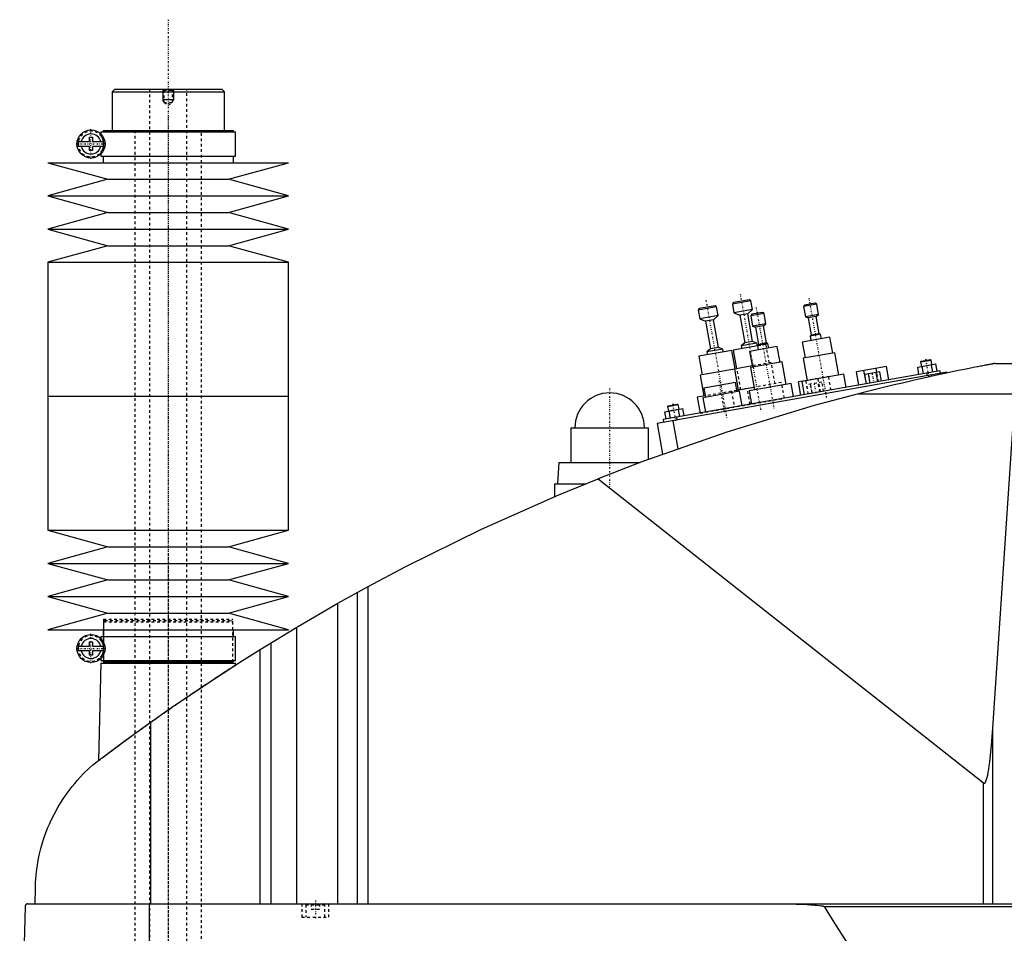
# Model space of a CAD drawing. Extents: x -706 to 186, y -1 to 900.
# Tile 3 of 5: x -706 to -338, y 559 to 900. Entities that reach past the tile are written whole.
import ezdxf

# ---------------------------------------------------------------- set-up
doc = ezdxf.new("R2010")
doc.units = 0
doc.linetypes.add('CENTER', pattern=[1.5, 0.45, -0.5, 0.05, -0.5])
doc.linetypes.add('DASHED', pattern=[2, 1, -1])
for name, color, linetype in [('AM_0', 7, 'CONTINUOUS'), ('AM_10', 7, 'CONTINUOUS'), ('AM_3', 7, 'DASHED'), ('AM_7', 7, 'CENTER')]:
    doc.layers.add(name, color=color, linetype=linetype)

msp = doc.modelspace()

# ---------------------------------------------------------------- linework, layer by layer
at = {"layer": 'AM_0', "color": 7, "linetype": 'CONTINUOUS'}
for p, q in [((-670, 874), (-671, 873)), ((-671, 873), (-671, 858.5)), ((-671, 873), (-629, 873)), ((-670, 874), (-630, 874)), ((-629, 873), (-630, 874)), ((-629, 858.5), (-629, 873)), ((-675.15, 858), (-675.15, 857.22)), ((-675.15, 858), (-624.85, 858)), ((-674.35, 858.5), (-674.35, 858)), ((-674.35, 858.5), (-625.65, 858.5)), ((-625.65, 858), (-625.65, 858.5)), ((-624.85, 849), (-624.85, 858)), ((-683.63, 854.4), (-679.45, 854.4)), ((-679.45, 854.4), (-679.45, 856)), ((-679.45, 856), (-678.25, 856)), ((-678.25, 856), (-678.25, 854.4)), ((-678.25, 854.4), (-674.07, 854.4)), ((-679.45, 852.6), (-683.63, 852.6)), ((-679.45, 851), (-679.45, 852.6)), ((-678.25, 851), (-679.45, 851)), ((-678.25, 852.6), (-678.25, 851)), ((-674.07, 852.6), (-678.25, 852.6)), ((-695, 846.5), (-672.5, 840.3)), ((-695, 846.5), (-605, 846.5)), ((-675.15, 849.78), (-675.15, 849)), ((-675.15, 849), (-624.85, 849)), ((-674.35, 849), (-674.35, 846.5)), ((-627.5, 840.3), (-605, 846.5)), ((-625.65, 846.5), (-625.65, 849)), ((-672.5, 840.3), (-695, 834.1)), ((-672.5, 840.3), (-627.5, 840.3)), ((-605, 834.1), (-627.5, 840.3)), ((-695, 834.1), (-672.5, 827.9)), ((-695, 834.1), (-605, 834.1)), ((-627.5, 827.9), (-605, 834.1)), ((-672.5, 827.9), (-695, 821.7)), ((-672.5, 827.9), (-627.5, 827.9)), ((-605, 821.7), (-627.5, 827.9)), ((-695, 821.7), (-672.5, 815.5)), ((-695, 821.7), (-605, 821.7)), ((-627.5, 815.5), (-605, 821.7)), ((-672.5, 815.5), (-695, 809.3)), ((-672.5, 815.5), (-627.5, 815.5)), ((-605, 809.3), (-627.5, 815.5)), ((-695, 809.3), (-695, 759.25)), ((-695, 809.3), (-605, 809.3)), ((-605, 759.25), (-605, 809.3)), ((-432.79, 795.27), (-438.69, 794.23)), ((-432.21, 794.87), (-432.79, 795.27)), ((-445.01, 792.61), (-451.9, 791.4)), ((-451.5, 791.97), (-451.9, 791.4)), ((-451.9, 791.4), (-451.33, 788.15)), ((-445.59, 793.02), (-451.5, 791.97)), ((-445.01, 792.61), (-445.59, 793.02)), ((-444.44, 789.36), (-445.01, 792.61)), ((-432.21, 794.87), (-439.1, 793.65)), ((-438.69, 794.23), (-439.1, 793.65)), ((-439.1, 793.65), (-438.53, 790.4)), ((-431.63, 791.62), (-438.53, 790.4)), ((-433.39, 790.09), (-431.63, 791.62)), ((-431.63, 791.62), (-432.21, 794.87)), ((-407.62, 793.62), (-412.54, 792.75)), ((-412.13, 793.33), (-412.54, 792.75)), ((-412.54, 792.75), (-411.86, 788.91)), ((-408.2, 794.03), (-412.13, 793.33)), ((-407.62, 793.62), (-408.2, 794.03)), ((-406.94, 789.78), (-407.62, 793.62)), ((-444.44, 789.36), (-451.33, 788.15)), ((-451.33, 788.15), (-449.15, 787.31)), ((-446.2, 787.83), (-449.15, 787.31)), ((-446.2, 787.83), (-444.44, 789.36)), ((-444.37, 777.49), (-446.2, 787.83)), ((-438.53, 790.4), (-436.35, 789.57)), ((-433.39, 790.09), (-436.35, 789.57)), ((-436.35, 789.57), (-434.53, 779.23)), ((-431.57, 779.75), (-433.39, 790.09)), ((-427.31, 790.15), (-432.24, 789.28)), ((-431.83, 789.86), (-432.24, 789.28)), ((-432.24, 789.28), (-431.56, 785.44)), ((-427.89, 790.55), (-431.83, 789.86)), ((-427.31, 790.15), (-427.89, 790.55)), ((-426.64, 786.31), (-427.31, 790.15)), ((-406.94, 789.78), (-411.86, 788.91)), ((-411.86, 788.91), (-410.77, 788.49)), ((-407.82, 789.01), (-410.77, 788.49)), ((-410.77, 788.49), (-409.65, 782.09)), ((-407.82, 789.01), (-406.94, 789.78)), ((-406.69, 782.61), (-407.82, 789.01)), ((-449.15, 787.31), (-447.33, 776.97)), ((-426.64, 786.31), (-431.56, 785.44)), ((-431.56, 785.44), (-430.47, 785.02)), ((-427.52, 785.54), (-430.47, 785.02)), ((-430.47, 785.02), (-429.34, 778.62)), ((-427.52, 785.54), (-426.64, 786.31)), ((-426.39, 779.14), (-427.52, 785.54)), ((-402.65, 781.29), (-412.99, 779.47)), ((-406.15, 782.4), (-410.09, 781.71)), ((-409.65, 782.09), (-410.09, 781.71)), ((-410.09, 781.71), (-409.79, 780.04)), ((-406.69, 782.61), (-409.65, 782.09)), ((-406.15, 782.4), (-406.69, 782.61)), ((-405.85, 780.73), (-406.15, 782.4)), ((-401.61, 775.39), (-402.65, 781.29)), ((-447.33, 776.97), (-448.65, 775.82)), ((-442.74, 776.87), (-448.65, 775.82)), ((-444.37, 777.49), (-447.33, 776.97)), ((-442.74, 776.87), (-444.37, 777.49)), ((-442.55, 775.78), (-442.74, 776.87)), ((-429.75, 778.04), (-438.86, 776.43)), ((-434.53, 779.23), (-435.85, 778.08)), ((-429.94, 779.12), (-435.85, 778.08)), ((-435.85, 778.08), (-435.66, 777)), ((-431.57, 779.75), (-434.53, 779.23)), ((-422.35, 777.82), (-432.69, 776)), ((-429.94, 779.12), (-431.57, 779.75)), ((-429.75, 778.04), (-429.94, 779.12)), ((-425.84, 778.93), (-429.78, 778.24)), ((-429.34, 778.62), (-429.78, 778.24)), ((-429.78, 778.24), (-429.49, 776.56)), ((-426.39, 779.14), (-429.34, 778.62)), ((-425.84, 778.93), (-426.39, 779.14)), ((-425.55, 777.26), (-425.84, 778.93)), ((-421.3, 771.91), (-422.35, 777.82)), ((-412.99, 779.47), (-411.95, 773.56)), ((-439.35, 776.35), (-451.66, 774.18)), ((-451.66, 774.18), (-450.44, 767.28)), ((-448.65, 775.82), (-448.46, 774.74)), ((-438.13, 769.45), (-439.35, 776.35)), ((-438.86, 776.43), (-437.64, 769.54)), ((-432.69, 776), (-431.65, 770.09)), ((-400.87, 775.52), (-412.69, 773.43)), ((-412.69, 773.43), (-411.21, 765.06)), ((-399.39, 767.15), (-400.87, 775.52)), ((-368.58, 772.37), (-365.14, 772.98)), ((-364.85, 772.78), (-365.14, 772.98)), ((-437.63, 769.54), (-451.18, 767.15)), ((-431.73, 770.58), (-438.38, 769.41)), ((-438.38, 769.41), (-436.99, 761.53)), ((-420.57, 772.04), (-432.38, 769.96)), ((-432.38, 769.96), (-430.91, 761.59)), ((-419.09, 763.67), (-420.57, 772.04)), ((-381.49, 770.4), (-392.71, 768.42)), ((-385.14, 768.14), (-385.42, 769.71)), ((-380.6, 765.38), (-381.49, 770.4)), ((-369.87, 770.12), (-363.05, 771.32)), ((-369.39, 767.36), (-369.87, 770.12)), ((-368.79, 772.08), (-364.85, 772.78)), ((-368.58, 772.37), (-368.79, 772.08)), ((-368.79, 772.08), (-368.48, 770.36)), ((-367.68, 767.66), (-368.17, 770.42)), ((-364.54, 771.06), (-364.85, 772.78)), ((-364.27, 768.26), (-364.75, 771.02)), ((-362.56, 768.56), (-363.05, 771.32)), ((-340.94, 771.5), (-213.33, 771.5)), ((-358.96, 768.18), (-467.29, 749.08)), ((-361.6, 768.73), (-465, 750.5)), ((-451.18, 767.15), (-449.79, 759.27)), ((-397.42, 767.49), (-413.18, 764.71)), ((-396.56, 762.57), (-397.42, 767.49)), ((-391.83, 763.4), (-392.71, 768.42)), ((-389.06, 763.89), (-389.95, 768.91)), ((-383.98, 768.34), (-389.67, 767.34)), ((-389.06, 763.89), (-389.67, 767.34)), ((-387.64, 764.14), (-388.24, 767.59)), ((-384.79, 764.64), (-385.4, 768.09)), ((-383.37, 764.89), (-383.98, 768.34)), ((-366.52, 767.86), (-366.35, 766.88)), ((-364.87, 767.14), (-364.78, 766.64)), ((-361.6, 768.73), (-361.42, 767.75)), ((-358.96, 768.18), (-358.91, 767.91)), ((-438, 764.4), (-449.82, 762.32)), ((-449.82, 762.32), (-449.21, 758.87)), ((-437.4, 760.95), (-438, 764.4)), ((-431.08, 762.57), (-437.49, 761.44)), ((-417.12, 764.02), (-432.88, 761.24)), ((-416.25, 759.1), (-417.12, 764.02)), ((-411.23, 765.16), (-414.38, 764.6)), ((-413.49, 759.58), (-414.38, 764.6)), ((-413.18, 764.71), (-412.31, 759.79)), ((-411.6, 764.99), (-411.61, 765.09)), ((-695, 759.25), (-695, 709.2)), ((-695, 759.25), (-605, 759.25)), ((-695, 759.25), (-605, 759.25)), ((-605, 709.2), (-605, 759.25)), ((-449.31, 759.36), (-452.25, 758.84)), ((-452.25, 758.84), (-451.21, 752.93)), ((-436.41, 761.13), (-450.2, 758.69)), ((-450.2, 758.69), (-449.24, 753.28)), ((-436.99, 761.53), (-437.48, 761.45)), ((-435.46, 755.71), (-436.41, 761.13)), ((-432.88, 761.24), (-432.01, 756.32)), ((-392.03, 760.16), (-333.43, 760.16)), ((-341.83, 635.23), (-333.43, 760.16)), ((-464.41, 753.44), (-457.59, 754.64)), ((-463.33, 755.41), (-459.39, 756.1)), ((-463.12, 755.7), (-463.33, 755.41)), ((-463.33, 755.41), (-463.02, 753.69)), ((-463.12, 755.7), (-459.68, 756.31)), ((-459.39, 756.1), (-459.68, 756.31)), ((-459.08, 754.38), (-459.39, 756.1)), ((-457.1, 751.89), (-457.59, 754.64)), ((-463.93, 750.69), (-464.41, 753.44)), ((-462.22, 750.99), (-462.71, 753.74)), ((-460.08, 751.37), (-459.9, 750.38)), ((-458.81, 751.59), (-459.3, 754.34)), ((-499.5, 747.5), (-499.5, 734.5)), ((-499.5, 747.5), (-470.5, 747.5)), ((-470.5, 735.67), (-470.5, 747.5)), ((-467.29, 749.08), (-465.26, 737.59)), ((-461.38, 750.12), (-459.53, 739.63)), ((-504, 734.5), (-504.5, 726.5)), ((-504, 734.5), (-473.65, 734.5)), ((-505.65, 726.5), (-505.65, 721.73)), ((-505.65, 726.5), (-494.16, 726.5)), ((-489.33, 728.44), (-345.22, 614.75)), ((-695, 709.2), (-672.5, 703)), ((-695, 709.2), (-605, 709.2)), ((-627.5, 703), (-605, 709.2)), ((-672.5, 703), (-695, 696.8)), ((-672.5, 703), (-627.5, 703)), ((-605, 696.8), (-627.5, 703)), ((-695, 696.8), (-672.5, 690.6)), ((-695, 696.8), (-605, 696.8)), ((-627.5, 690.6), (-605, 696.8)), ((-672.5, 690.6), (-695, 684.4)), ((-672.5, 690.6), (-627.5, 690.6)), ((-605, 684.4), (-627.5, 690.6)), ((-586.56, 681.89), (-575.22, 688.17)), ((-575.22, 569.6), (-575.22, 688.17)), ((-579.22, 569.6), (-579.22, 685.98)), ((-695, 684.4), (-672.5, 678.2)), ((-695, 684.4), (-605, 684.4)), ((-627.5, 678.2), (-605, 684.4)), ((-601.96, 672.97), (-586.56, 681.89)), ((-586.56, 569.6), (-586.56, 681.89)), ((-672.5, 678.2), (-695, 672)), ((-672.5, 678.2), (-627.5, 678.2)), ((-605, 672), (-627.5, 678.2)), ((-695, 672), (-605, 672)), ((-674.35, 672), (-674.35, 669.5)), ((-625.65, 669.5), (-625.65, 672)), ((-615.65, 664.64), (-601.96, 672.97)), ((-601.96, 569.6), (-601.96, 672.97)), ((-679.45, 665.9), (-679.45, 667.5)), ((-679.45, 667.5), (-678.25, 667.5)), ((-678.25, 667.5), (-678.25, 665.9)), ((-675.15, 669.5), (-675.15, 668.72)), ((-675.15, 669.5), (-624.85, 669.5)), ((-624.85, 660.5), (-624.85, 669.5)), ((-611.52, 569.6), (-611.52, 667.2)), ((-683.63, 665.9), (-679.45, 665.9)), ((-679.45, 664.1), (-683.63, 664.1)), ((-679.45, 662.5), (-679.45, 664.1)), ((-678.25, 662.5), (-679.45, 662.5)), ((-678.25, 665.9), (-674.07, 665.9)), ((-678.25, 664.1), (-678.25, 662.5)), ((-674.07, 664.1), (-678.25, 664.1)), ((-615.65, 569.6), (-615.65, 664.64)), ((-675.17, 659.5), (-676.04, 623.15)), ((-675.17, 659.5), (-624.83, 659.5)), ((-675.15, 661.28), (-675.15, 660.5)), ((-675.15, 660.5), (-624.85, 660.5)), ((-674.35, 660.5), (-674.35, 660)), ((-674.35, 660), (-625.65, 660)), ((-674.18, 660), (-674.18, 659.5)), ((-625.83, 659.5), (-625.83, 660)), ((-625.65, 660), (-625.65, 660.5)), ((-624.81, 658.86), (-624.83, 659.5)), ((-656.53, 569.6), (-656.53, 637.45)), ((-341.83, 569.6), (-341.83, 635.23)), ((-345.22, 569.6), (-345.22, 614.75)), ((-699.77, 569.6), (-699.63, 575.62)), ((-703.45, 568.63), (-705.5, 487.5)), ((-702.45, 569.6), (-132.05, 569.6)), ((-657.01, 487.5), (-657.01, 569.6)), ((-404.88, 568.63), (-188.61, 568.63))]:
    msp.add_line(p, q, dxfattribs=at)
for points in [[(-340.94, 771.5, 0), (-340.94, 771.5, 0), (-340.94, 771.5, 0), (-340.94, 771.5, 0), (-340.95, 771.5, 0), (-340.95, 771.5, 0), (-340.96, 771.49, 0), (-340.98, 771.49, 0), (-341, 771.49, 0), (-341.02, 771.48, 0), (-341.04, 771.48, 0), (-341.05, 771.48, 0), (-341.06, 771.48, 0), (-341.09, 771.47, 0), (-341.12, 771.47, 0), (-341.15, 771.46, 0), (-341.19, 771.45, 0), (-341.22, 771.45, 0), (-341.24, 771.44, 0), (-341.26, 771.44, 0), (-341.3, 771.43, 0), (-341.35, 771.42, 0), (-341.37, 771.42, 0), (-341.39, 771.41, 0), (-341.44, 771.41, 0), (-341.48, 771.4, 0), (-341.51, 771.39, 0), (-341.53, 771.39, 0), (-341.58, 771.38, 0), (-341.64, 771.37, 0), (-341.69, 771.36, 0), (-341.74, 771.35, 0), (-341.8, 771.34, 0), (-341.83, 771.33, 0), (-341.86, 771.33, 0), (-341.91, 771.32, 0), (-341.97, 771.31, 0), (-342.03, 771.29, 0), (-342.08, 771.28, 0), (-342.14, 771.27, 0), (-342.17, 771.27, 0), (-342.2, 771.26, 0), (-342.26, 771.25, 0), (-342.32, 771.24, 0), (-342.53, 771.2, 0), (-342.91, 771.13, 0), (-343.31, 771.05, 0), (-343.52, 771.01, 0), (-343.73, 770.97, 0), (-344.16, 770.89, 0), (-344.6, 770.8, 0), (-345.06, 770.71, 0), (-345.52, 770.63, 0), (-345.99, 770.53, 0), (-346.22, 770.49, 0), (-346.46, 770.44, 0), (-346.93, 770.35, 0), (-347.41, 770.26, 0), (-347.64, 770.21, 0), (-349.05, 769.93, 0), (-351.78, 769.39, 0), (-354.59, 768.81, 0), (-357.47, 768.21, 0), (-360.41, 767.59, 0), (-363.39, 766.95, 0), (-364.9, 766.62, 0), (-366.41, 766.28, 0), (-369.46, 765.6, 0), (-372.52, 764.91, 0), (-375.58, 764.19, 0), (-378.64, 763.47, 0), (-381.68, 762.74, 0), (-383.19, 762.37, 0), (-384.69, 762.01, 0), (-387.67, 761.27, 0), (-390.59, 760.53, 0), (-392.03, 760.16, 0)], [(-392.03, 760.16, 0), (-408.52, 755.74, 0), (-441.19, 745.86, 0), (-473.4, 734.59, 0), (-489.33, 728.44, 0)], [(-575.22, 688.17, 0), (-561.24, 695.59, 0), (-532.87, 709.58, 0), (-503.96, 722.45, 0), (-489.33, 728.44, 0)], [(-656.53, 637.45, 0), (-649.84, 642.16, 0), (-636.3, 651.36, 0), (-622.58, 660.29, 0), (-615.65, 664.64, 0)], [(-678.19, 621.52, 0), (-677.65, 621.93, 0), (-676.56, 622.75, 0), (-675.45, 623.59, 0), (-674.89, 624.01, 0), (-674.33, 624.44, 0), (-673.19, 625.3, 0), (-672.03, 626.16, 0), (-670.86, 627.04, 0), (-669.67, 627.92, 0), (-668.47, 628.81, 0), (-667.86, 629.26, 0), (-667.25, 629.7, 0), (-666.03, 630.6, 0), (-664.79, 631.51, 0), (-663.54, 632.42, 0), (-662.29, 633.33, 0), (-661.02, 634.24, 0), (-660.38, 634.7, 0), (-659.75, 635.16, 0), (-658.46, 636.08, 0), (-657.18, 637, 0), (-656.53, 637.45, 0)], [(-345.22, 614.75, 0), (-345.21, 614.75, 0), (-345.21, 614.75, 0), (-345.2, 614.74, 0), (-345.2, 614.74, 0), (-345.2, 614.74, 0), (-345.19, 614.73, 0), (-345.19, 614.73, 0), (-345.18, 614.73, 0), (-345.17, 614.72, 0), (-345.17, 614.72, 0), (-345.17, 614.72, 0), (-345.16, 614.71, 0), (-345.16, 614.71, 0), (-345.15, 614.71, 0), (-345.15, 614.71, 0), (-345.14, 614.7, 0), (-345.14, 614.7, 0), (-345.13, 614.7, 0), (-345.13, 614.7, 0), (-345.12, 614.69, 0), (-345.12, 614.69, 0), (-345.12, 614.69, 0), (-345.11, 614.69, 0), (-345.11, 614.69, 0), (-345.1, 614.68, 0), (-345.1, 614.68, 0), (-345.1, 614.68, 0), (-345.09, 614.68, 0), (-345.08, 614.68, 0), (-345.08, 614.68, 0), (-345.07, 614.68, 0), (-345.07, 614.67, 0), (-345.07, 614.67, 0), (-345.06, 614.67, 0), (-345.06, 614.67, 0), (-345.05, 614.67, 0), (-345.05, 614.67, 0), (-345.04, 614.67, 0), (-345.03, 614.67, 0), (-345.03, 614.67, 0), (-345.03, 614.67, 0), (-345.02, 614.67, 0), (-345.02, 614.67, 0), (-345.01, 614.67, 0), (-345.01, 614.67, 0), (-345, 614.67, 0), (-345, 614.67, 0), (-344.99, 614.67, 0), (-344.99, 614.67, 0), (-344.98, 614.67, 0), (-344.98, 614.67, 0), (-344.97, 614.67, 0), (-344.97, 614.67, 0), (-344.96, 614.67, 0), (-344.96, 614.67, 0), (-344.96, 614.67, 0), (-344.95, 614.67, 0), (-344.94, 614.67, 0), (-344.94, 614.67, 0), (-344.93, 614.67, 0), (-344.93, 614.68, 0), (-344.93, 614.68, 0), (-344.92, 614.68, 0), (-344.92, 614.68, 0), (-344.91, 614.68, 0), (-344.91, 614.68, 0), (-344.9, 614.68, 0), (-344.9, 614.68, 0), (-344.9, 614.69, 0), (-344.89, 614.69, 0), (-344.89, 614.69, 0), (-344.88, 614.69, 0), (-344.88, 614.69, 0), (-344.87, 614.7, 0), (-344.87, 614.7, 0), (-344.86, 614.7, 0), (-344.86, 614.7, 0), (-344.85, 614.7, 0), (-344.85, 614.71, 0), (-344.84, 614.71, 0), (-344.84, 614.71, 0), (-344.83, 614.72, 0), (-344.83, 614.72, 0), (-344.83, 614.72, 0), (-344.82, 614.72, 0), (-344.81, 614.73, 0), (-344.81, 614.73, 0), (-344.8, 614.74, 0), (-344.8, 614.74, 0), (-344.79, 614.74, 0), (-344.79, 614.74, 0), (-344.79, 614.75, 0), (-344.78, 614.75, 0), (-344.78, 614.76, 0), (-344.77, 614.76, 0), (-344.76, 614.77, 0), (-344.76, 614.77, 0), (-344.76, 614.77, 0), (-344.75, 614.78, 0), (-344.75, 614.78, 0), (-344.73, 614.8, 0), (-344.71, 614.82, 0), (-344.69, 614.84, 0), (-344.66, 614.88, 0), (-344.63, 614.92, 0), (-344.61, 614.94, 0), (-344.59, 614.97, 0), (-344.56, 615.02, 0), (-344.52, 615.08, 0), (-344.51, 615.11, 0), (-344.49, 615.14, 0), (-344.46, 615.2, 0), (-344.42, 615.27, 0), (-344.39, 615.34, 0), (-344.36, 615.42, 0), (-344.32, 615.5, 0), (-344.31, 615.54, 0), (-344.29, 615.59, 0), (-344.26, 615.67, 0), (-344.22, 615.77, 0), (-344.11, 616.13, 0), (-343.91, 616.86, 0), (-343.71, 617.73, 0), (-343.52, 618.75, 0), (-343.42, 619.32, 0), (-343.32, 619.92, 0), (-343.13, 621.22, 0), (-342.95, 622.66, 0), (-342.32, 628.77, 0), (-341.83, 635.23, 0)], [(-699.63, 575.62, 0), (-699.63, 575.9, 0), (-699.61, 576.44, 0), (-699.59, 576.97, 0), (-699.58, 577.22, 0), (-699.56, 577.47, 0), (-699.53, 577.96, 0), (-699.5, 578.44, 0), (-699.47, 578.91, 0), (-699.43, 579.37, 0), (-699.39, 579.83, 0), (-699.37, 580.05, 0), (-699.35, 580.27, 0), (-699.31, 580.72, 0), (-699.26, 581.15, 0), (-699.07, 582.67, 0), (-698.88, 583.94, 0), (-698.67, 585.21, 0), (-698.16, 587.76, 0), (-697.54, 590.32, 0), (-696.8, 592.89, 0), (-695.93, 595.48, 0), (-694.93, 598.07, 0), (-694.38, 599.37, 0), (-693.8, 600.67, 0), (-692.52, 603.27, 0), (-691.09, 605.85, 0), (-689.52, 608.41, 0), (-687.8, 610.92, 0), (-685.93, 613.4, 0), (-684.94, 614.61, 0), (-683.91, 615.81, 0), (-681.74, 618.15, 0), (-679.41, 620.42, 0), (-678.19, 621.52, 0)], [(-702.45, 569.6, 0), (-702.48, 569.6, 0), (-702.54, 569.6, 0), (-702.61, 569.59, 0), (-702.64, 569.58, 0), (-702.67, 569.57, 0), (-702.74, 569.56, 0), (-702.8, 569.54, 0), (-702.86, 569.51, 0), (-702.93, 569.48, 0), (-702.99, 569.44, 0), (-703.02, 569.42, 0), (-703.05, 569.4, 0), (-703.1, 569.36, 0), (-703.16, 569.3, 0), (-703.21, 569.24, 0), (-703.27, 569.18, 0), (-703.3, 569.13, 0), (-703.3, 569.12, 0), (-703.31, 569.11, 0), (-703.32, 569.1, 0), (-703.32, 569.09, 0), (-703.33, 569.08, 0), (-703.34, 569.06, 0), (-703.34, 569.05, 0), (-703.35, 569.04, 0), (-703.35, 569.03, 0), (-703.36, 569.01, 0), (-703.37, 569, 0), (-703.37, 568.99, 0), (-703.38, 568.97, 0), (-703.39, 568.95, 0), (-703.39, 568.93, 0), (-703.4, 568.91, 0), (-703.41, 568.89, 0), (-703.41, 568.88, 0), (-703.41, 568.87, 0), (-703.42, 568.84, 0), (-703.43, 568.82, 0), (-703.43, 568.79, 0), (-703.43, 568.78, 0), (-703.43, 568.77, 0), (-703.44, 568.77, 0), (-703.44, 568.77, 0), (-703.44, 568.76, 0), (-703.44, 568.76, 0), (-703.44, 568.75, 0), (-703.44, 568.75, 0), (-703.44, 568.74, 0), (-703.44, 568.74, 0), (-703.44, 568.74, 0), (-703.44, 568.73, 0), (-703.44, 568.73, 0), (-703.44, 568.72, 0), (-703.44, 568.72, 0), (-703.44, 568.72, 0), (-703.44, 568.71, 0), (-703.44, 568.71, 0), (-703.44, 568.71, 0), (-703.44, 568.7, 0), (-703.45, 568.7, 0), (-703.45, 568.69, 0), (-703.45, 568.69, 0), (-703.45, 568.68, 0), (-703.45, 568.68, 0), (-703.45, 568.67, 0), (-703.45, 568.67, 0), (-703.45, 568.67, 0), (-703.45, 568.66, 0), (-703.45, 568.65, 0), (-703.45, 568.65, 0), (-703.45, 568.64, 0), (-703.45, 568.64, 0), (-703.45, 568.64, 0), (-703.45, 568.63, 0), (-703.45, 568.63, 0), (-703.45, 568.63, 0)], [(-425.92, 569.6, 0), (-422.51, 569.59, 0), (-415.33, 569.45, 0), (-411.14, 569.3, 0), (-409.97, 569.24, 0), (-408.82, 569.17, 0), (-408.26, 569.13, 0), (-407.7, 569.09, 0), (-406.58, 568.98, 0), (-405.89, 568.9, 0), (-405.7, 568.87, 0), (-405.5, 568.83, 0), (-405.41, 568.82, 0), (-405.31, 568.8, 0), (-405.21, 568.77, 0), (-405.18, 568.76, 0), (-405.15, 568.76, 0), (-405.13, 568.75, 0), (-405.12, 568.75, 0), (-405.09, 568.74, 0), (-405.06, 568.73, 0), (-405.03, 568.72, 0), (-405, 568.71, 0), (-404.97, 568.69, 0), (-404.95, 568.69, 0), (-404.95, 568.68, 0), (-404.94, 568.68, 0), (-404.94, 568.68, 0), (-404.94, 568.68, 0), (-404.94, 568.68, 0), (-404.93, 568.67, 0), (-404.93, 568.67, 0), (-404.92, 568.67, 0), (-404.92, 568.66, 0), (-404.91, 568.66, 0), (-404.91, 568.66, 0), (-404.91, 568.66, 0), (-404.9, 568.66, 0), (-404.9, 568.65, 0), (-404.9, 568.65, 0), (-404.89, 568.65, 0), (-404.89, 568.64, 0), (-404.89, 568.64, 0), (-404.89, 568.64, 0), (-404.88, 568.63, 0), (-404.88, 568.63, 0), (-404.88, 568.63, 0), (-404.88, 568.63, 0), (-404.88, 568.63, 0), (-404.88, 568.63, 0), (-404.88, 568.63, 0), (-404.88, 568.63, 0), (-404.88, 568.63, 0)], [(-404.88, 568.63, 0), (-403.09, 565.7, 0), (-399.5, 559.96, 0), (-395.91, 554.39, 0), (-394.12, 551.66, 0), (-392.33, 548.98, 0), (-388.74, 543.72, 0), (-385.15, 538.63, 0), (-381.57, 533.7, 0), (-377.98, 528.92, 0), (-374.39, 524.31, 0), (-372.6, 522.07, 0), (-370.81, 519.86, 0), (-367.22, 515.57, 0), (-363.63, 511.44, 0), (-360.05, 507.47, 0), (-356.46, 503.66, 0), (-352.87, 500.01, 0), (-351.08, 498.24, 0), (-349.28, 496.52, 0), (-345.69, 493.19, 0), (-342.11, 490.02, 0), (-340.31, 488.5, 0)]]:
    msp.add_polyline3d(points, dxfattribs=at)
for centre in [(-678.85, 853.5), (-678.85, 665)]:
    msp.add_circle(centre, 5.25, dxfattribs=at)
for centre, radius, start, end in [((-678.85, 853.5), 4.87, 169.3459, 190.6541), ((-678.85, 853.5), 3.75, 13.8865, 166.1135), ((-678.85, 853.5), 4.87, 349.3459, 10.6541), ((-678.85, 853.5), 3.75, 193.8865, 346.1135), ((-485, 747.5), 13, 0, 180), ((-678.85, 665), 3.75, 13.8865, 166.1135), ((-678.85, 665), 4.87, 169.3459, 190.6541), ((-678.85, 665), 3.75, 193.8865, 346.1135), ((-678.85, 665), 4.87, 349.3459, 10.6541)]:
    msp.add_arc(centre, radius, start, end, dxfattribs=at)
at = {"layer": 'AM_10', "color": 7, "linetype": 'CONTINUOUS'}
for p, q in [((-652, 874), (-652, 870)), ((-648, 874), (-648, 870)), ((-648, 870), (-652, 870)), ((-651.62, 869.34), (-652, 870)), ((-648.38, 869.34), (-648, 870))]:
    msp.add_line(p, q, dxfattribs=at)
at = {"layer": 'AM_3', "color": 6, "linetype": 'DASHED'}
for p, q in [((-657, 874), (-657, 355.5)), ((-652, 874), (-651.62, 873.62)), ((-651.62, 873.62), (-651.62, 868.94)), ((-651.62, 873.62), (-648.38, 873.62)), ((-648.38, 873.62), (-648, 874)), ((-648.38, 868.94), (-648.38, 873.62)), ((-643, 355.5), (-643, 874)), ((-651.62, 868.94), (-650, 868)), ((-651.62, 868.94), (-648.38, 868.94)), ((-650, 868), (-648.38, 868.94)), ((-662.5, 858.5), (-662.5, 396.5)), ((-637.5, 396.5), (-637.5, 858.5)), ((-675.15, 857.22), (-675.15, 856.56)), ((-674.16, 851.15), (-674.16, 855.85)), ((-675.15, 850.44), (-675.15, 849.78)), ((-426.55, 778.6), (-429.75, 778.04)), ((-425.33, 771.71), (-426.55, 778.6)), ((-437.39, 769.58), (-437.63, 769.54)), ((-436, 761.71), (-437.39, 769.58)), ((-424.59, 771.84), (-431.73, 770.58)), ((-423.2, 763.96), (-424.59, 771.84)), ((-403.15, 766.58), (-411.23, 765.16)), ((-406.2, 760.87), (-407.08, 765.89)), ((-402.27, 761.56), (-403.15, 766.58)), ((-388.35, 767.57), (-387.74, 764.12)), ((-384.69, 764.66), (-385.3, 768.11)), ((-384.53, 764.69), (-385.14, 768.14)), ((-433.54, 762.14), (-436.99, 761.53)), ((-432.5, 756.23), (-433.54, 762.14)), ((-420.74, 764.4), (-431.08, 762.57)), ((-419.7, 758.49), (-420.74, 764.4)), ((-410.73, 760.07), (-411.6, 764.99)), ((-405.65, 764.52), (-411.33, 763.52)), ((-410.72, 760.07), (-411.33, 763.52)), ((-410.02, 763.75), (-409.41, 760.3)), ((-409.3, 760.32), (-409.91, 763.77)), ((-406.46, 760.82), (-407.07, 764.27)), ((-406.35, 760.84), (-406.96, 764.29)), ((-405.04, 761.07), (-405.65, 764.52)), ((-451.21, 752.93), (-419.7, 758.49)), ((-437.48, 761.45), (-449.31, 759.36)), ((-437.49, 761.44), (-439.45, 761.1)), ((-439.45, 761.1), (-438.41, 755.19)), ((-459.3, 754.34), (-463.02, 753.69)), ((-465, 750.5), (-464.83, 749.52)), ((-674.18, 676), (-674.18, 660)), ((-674.18, 676), (-625.83, 676)), ((-673.67, 675.5), (-674.18, 675)), ((-674.18, 675), (-674.18, 660)), ((-674.18, 675), (-625.83, 675)), ((-673.67, 675.5), (-626.33, 675.5)), ((-625.83, 675), (-626.33, 675.5)), ((-625.83, 660), (-625.83, 676)), ((-625.83, 660), (-625.83, 675)), ((-675.15, 668.72), (-675.15, 668.06)), ((-674.16, 662.65), (-674.16, 667.35)), ((-675.15, 661.94), (-675.15, 661.28)), ((-600, 569.6), (-600, 564.6)), ((-598.1, 569.6), (-598.5, 569.2)), ((-598.5, 569.2), (-598.5, 564.6)), ((-598.5, 569.2), (-591.5, 569.2)), ((-596.5, 569.6), (-596.5, 567.6)), ((-596.5, 567.6), (-593.5, 567.6)), ((-595, 569.6), (-595, 567.6)), ((-593.5, 569.6), (-593.5, 567.6)), ((-591.5, 569.2), (-591.9, 569.6)), ((-591.5, 564.6), (-591.5, 569.2)), ((-590, 564.6), (-590, 569.6)), ((-600, 564.6), (-590, 564.6))]:
    msp.add_line(p, q, dxfattribs=at)
for points in [[(-674.16, 854.5, 0), (-674.16, 854.53, 0), (-674.18, 854.59, 0), (-674.19, 854.64, 0), (-674.19, 854.67, 0), (-674.2, 854.7, 0), (-674.21, 854.75, 0), (-674.23, 854.79, 0), (-674.24, 854.84, 0), (-674.25, 854.89, 0), (-674.27, 854.93, 0), (-674.28, 854.95, 0), (-674.28, 854.97, 0), (-674.3, 855.02, 0), (-674.31, 855.06, 0), (-674.32, 855.1, 0), (-674.34, 855.14, 0), (-674.35, 855.17, 0), (-674.36, 855.19, 0), (-674.37, 855.21, 0), (-674.38, 855.25, 0), (-674.39, 855.28, 0), (-674.4, 855.3, 0), (-674.41, 855.32, 0), (-674.42, 855.35, 0), (-674.43, 855.38, 0), (-674.44, 855.4, 0), (-674.45, 855.42, 0), (-674.46, 855.45, 0), (-674.48, 855.48, 0), (-674.52, 855.58, 0), (-674.61, 855.74, 0), (-674.68, 855.88, 0), (-674.76, 856.01, 0), (-674.83, 856.12, 0), (-674.86, 856.17, 0), (-674.89, 856.21, 0), (-674.95, 856.29, 0), (-675, 856.36, 0), (-675.04, 856.42, 0), (-675.08, 856.47, 0), (-675.11, 856.5, 0), (-675.12, 856.52, 0), (-675.13, 856.53, 0), (-675.14, 856.55, 0), (-675.15, 856.56, 0), (-675.15, 856.56, 0)], [(-675.15, 850.44, 0), (-675.15, 850.44, 0), (-675.14, 850.45, 0), (-675.13, 850.47, 0), (-675.12, 850.48, 0), (-675.11, 850.5, 0), (-675.08, 850.53, 0), (-675.04, 850.58, 0), (-675, 850.64, 0), (-674.95, 850.71, 0), (-674.89, 850.79, 0), (-674.86, 850.83, 0), (-674.83, 850.88, 0), (-674.76, 850.99, 0), (-674.68, 851.12, 0), (-674.61, 851.26, 0), (-674.52, 851.42, 0), (-674.48, 851.52, 0), (-674.46, 851.55, 0), (-674.45, 851.58, 0), (-674.44, 851.6, 0), (-674.43, 851.62, 0), (-674.42, 851.65, 0), (-674.41, 851.68, 0), (-674.4, 851.7, 0), (-674.39, 851.72, 0), (-674.38, 851.75, 0), (-674.37, 851.79, 0), (-674.36, 851.81, 0), (-674.35, 851.83, 0), (-674.34, 851.86, 0), (-674.32, 851.9, 0), (-674.31, 851.94, 0), (-674.3, 851.98, 0), (-674.28, 852.03, 0), (-674.28, 852.05, 0), (-674.27, 852.07, 0), (-674.25, 852.11, 0), (-674.24, 852.16, 0), (-674.23, 852.21, 0), (-674.21, 852.25, 0), (-674.2, 852.3, 0), (-674.19, 852.33, 0), (-674.19, 852.36, 0), (-674.18, 852.41, 0), (-674.16, 852.47, 0), (-674.16, 852.5, 0)], [(-674.16, 666, 0), (-674.16, 666.03, 0), (-674.18, 666.09, 0), (-674.19, 666.14, 0), (-674.19, 666.17, 0), (-674.2, 666.2, 0), (-674.21, 666.25, 0), (-674.23, 666.29, 0), (-674.24, 666.34, 0), (-674.25, 666.39, 0), (-674.27, 666.43, 0), (-674.28, 666.45, 0), (-674.28, 666.47, 0), (-674.3, 666.52, 0), (-674.31, 666.56, 0), (-674.32, 666.6, 0), (-674.34, 666.64, 0), (-674.35, 666.67, 0), (-674.36, 666.69, 0), (-674.37, 666.71, 0), (-674.38, 666.75, 0), (-674.39, 666.78, 0), (-674.4, 666.8, 0), (-674.41, 666.82, 0), (-674.42, 666.85, 0), (-674.43, 666.88, 0), (-674.44, 666.9, 0), (-674.45, 666.92, 0), (-674.46, 666.95, 0), (-674.48, 666.98, 0), (-674.52, 667.08, 0), (-674.61, 667.24, 0), (-674.68, 667.38, 0), (-674.76, 667.51, 0), (-674.83, 667.62, 0), (-674.86, 667.67, 0), (-674.89, 667.71, 0), (-674.95, 667.79, 0), (-675, 667.86, 0), (-675.04, 667.92, 0), (-675.08, 667.97, 0), (-675.11, 668, 0), (-675.12, 668.02, 0), (-675.13, 668.03, 0), (-675.14, 668.05, 0), (-675.15, 668.06, 0), (-675.15, 668.06, 0)], [(-675.15, 661.94, 0), (-675.15, 661.94, 0), (-675.14, 661.95, 0), (-675.13, 661.97, 0), (-675.12, 661.98, 0), (-675.11, 662, 0), (-675.08, 662.03, 0), (-675.04, 662.08, 0), (-675, 662.14, 0), (-674.95, 662.21, 0), (-674.89, 662.29, 0), (-674.86, 662.33, 0), (-674.83, 662.38, 0), (-674.76, 662.49, 0), (-674.68, 662.62, 0), (-674.61, 662.76, 0), (-674.52, 662.92, 0), (-674.48, 663.02, 0), (-674.46, 663.05, 0), (-674.45, 663.08, 0), (-674.44, 663.1, 0), (-674.43, 663.12, 0), (-674.42, 663.15, 0), (-674.41, 663.18, 0), (-674.4, 663.2, 0), (-674.39, 663.22, 0), (-674.38, 663.25, 0), (-674.37, 663.29, 0), (-674.36, 663.31, 0), (-674.35, 663.33, 0), (-674.34, 663.36, 0), (-674.32, 663.4, 0), (-674.31, 663.44, 0), (-674.3, 663.48, 0), (-674.28, 663.53, 0), (-674.28, 663.55, 0), (-674.27, 663.57, 0), (-674.25, 663.61, 0), (-674.24, 663.66, 0), (-674.23, 663.71, 0), (-674.21, 663.75, 0), (-674.2, 663.8, 0), (-674.19, 663.83, 0), (-674.19, 663.86, 0), (-674.18, 663.91, 0), (-674.16, 663.97, 0), (-674.16, 664, 0)], [(-676.04, 623.15, 0), (-676.04, 623.15, 0), (-676.01, 623.17, 0), (-675.96, 623.21, 0), (-675.93, 623.23, 0), (-675.89, 623.26, 0), (-675.78, 623.34, 0), (-675.66, 623.44, 0), (-675.5, 623.55, 0), (-675.32, 623.69, 0), (-675.12, 623.84, 0), (-675.01, 623.93, 0), (-674.89, 624.02, 0), (-674.64, 624.21, 0), (-674.36, 624.41, 0), (-674.06, 624.64, 0), (-673.74, 624.88, 0), (-673.4, 625.14, 0), (-673.22, 625.27, 0), (-673.04, 625.41, 0), (-672.66, 625.7, 0), (-672.26, 625.99, 0), (-672.05, 626.15, 0), (-671.84, 626.3, 0), (-671.41, 626.63, 0), (-670.97, 626.96, 0), (-670.74, 627.12, 0), (-670.51, 627.3, 0), (-670.04, 627.64, 0), (-669.57, 628, 0), (-669.08, 628.35, 0), (-668.59, 628.72, 0), (-668.08, 629.09, 0), (-667.82, 629.28, 0), (-667.56, 629.48, 0), (-667.02, 629.87, 0), (-666.47, 630.28, 0), (-665.91, 630.69, 0), (-665.34, 631.11, 0), (-664.75, 631.54, 0), (-664.45, 631.76, 0), (-664.15, 631.97, 0), (-663.54, 632.42, 0), (-662.93, 632.86, 0), (-662.3, 633.32, 0), (-661.67, 633.78, 0), (-661.02, 634.24, 0), (-660.7, 634.47, 0), (-660.37, 634.71, 0), (-659.72, 635.18, 0), (-659.06, 635.65, 0), (-658.39, 636.13, 0), (-657.73, 636.6, 0), (-657.05, 637.08, 0), (-656.72, 637.32, 0), (-656.38, 637.56, 0), (-655.7, 638.04, 0), (-655.03, 638.52, 0), (-654.35, 639, 0), (-653.67, 639.47, 0), (-653, 639.95, 0), (-652.66, 640.18, 0), (-652.33, 640.42, 0), (-651.66, 640.89, 0), (-651, 641.35, 0), (-650.67, 641.58, 0), (-650.34, 641.81, 0), (-649.68, 642.26, 0), (-649.03, 642.72, 0), (-648.69, 642.95, 0), (-648.36, 643.18, 0), (-647.69, 643.65, 0), (-647.02, 644.11, 0), (-646.34, 644.58, 0), (-645.66, 645.04, 0), (-644.98, 645.51, 0), (-644.64, 645.74, 0), (-644.3, 645.98, 0), (-643.61, 646.44, 0), (-642.93, 646.9, 0), (-642.26, 647.36, 0), (-641.58, 647.82, 0), (-640.91, 648.27, 0), (-640.58, 648.5, 0), (-640.25, 648.72, 0), (-639.59, 649.16, 0), (-638.94, 649.6, 0), (-638.29, 650.03, 0), (-637.66, 650.46, 0), (-637.03, 650.88, 0), (-636.72, 651.09, 0), (-636.41, 651.29, 0), (-635.8, 651.69, 0), (-635.21, 652.09, 0), (-634.62, 652.48, 0), (-634.05, 652.85, 0), (-633.5, 653.22, 0), (-633.22, 653.4, 0), (-632.95, 653.58, 0), (-632.43, 653.92, 0), (-631.91, 654.26, 0), (-631.42, 654.58, 0), (-630.93, 654.9, 0), (-630.46, 655.21, 0), (-630.22, 655.37, 0), (-629.99, 655.52, 0), (-629.53, 655.81, 0), (-629.09, 656.1, 0), (-628.88, 656.24, 0), (-628.67, 656.38, 0), (-628.26, 656.64, 0), (-627.87, 656.89, 0), (-627.68, 657.02, 0), (-627.5, 657.13, 0), (-627.15, 657.36, 0), (-626.82, 657.57, 0), (-626.52, 657.77, 0), (-626.23, 657.95, 0), (-625.98, 658.12, 0), (-625.86, 658.19, 0), (-625.74, 658.27, 0), (-625.53, 658.4, 0), (-625.35, 658.52, 0), (-625.2, 658.62, 0), (-625.07, 658.7, 0), (-624.97, 658.76, 0), (-624.92, 658.79, 0), (-624.89, 658.81, 0), (-624.84, 658.85, 0), (-624.81, 658.86, 0), (-624.81, 658.86, 0)]]:
    msp.add_polyline3d(points, dxfattribs=at)
for centre in [(-678.85, 853.5), (-678.85, 665)]:
    msp.add_arc(centre, 4.8, 12.0755, 347.9245, dxfattribs=at)
at = {"layer": 'AM_7', "color": 4, "linetype": 'CENTER'}
for p, q in [((-650, 899.92), (-650, 329.57)), ((-650, 863.46), (-650, 754.29)), ((-678.85, 847.99), (-678.85, 859.01)), ((-684.36, 853.5), (-673.34, 853.5)), ((-449.01, 795.14), (-441.22, 750.94)), ((-436.21, 797.4), (-428.41, 753.19)), ((-410.56, 795.91), (-403.89, 758.08)), ((-430.26, 792.44), (-423.58, 754.6)), ((-366.96, 773.27), (-365.81, 766.72)), ((-386.18, 764.22), (-386.85, 768.01)), ((-650, 764.21), (-650, 655.04)), ((-485, 762.2), (-485, 724.8)), ((-444.2, 764.99), (-442.04, 752.74)), ((-407.85, 760.4), (-408.52, 764.19)), ((-461.51, 756.59), (-460.35, 750.04)), ((-498.65, 747.5), (-471.35, 747.5)), ((-650, 700.5), (-650, 370.5)), ((-678.85, 659.49), (-678.85, 670.51)), ((-684.36, 665), (-673.34, 665)), ((-595, 570.9), (-595, 564.3))]:
    msp.add_line(p, q, dxfattribs=at)

doc.saveas('drawing.dxf')
